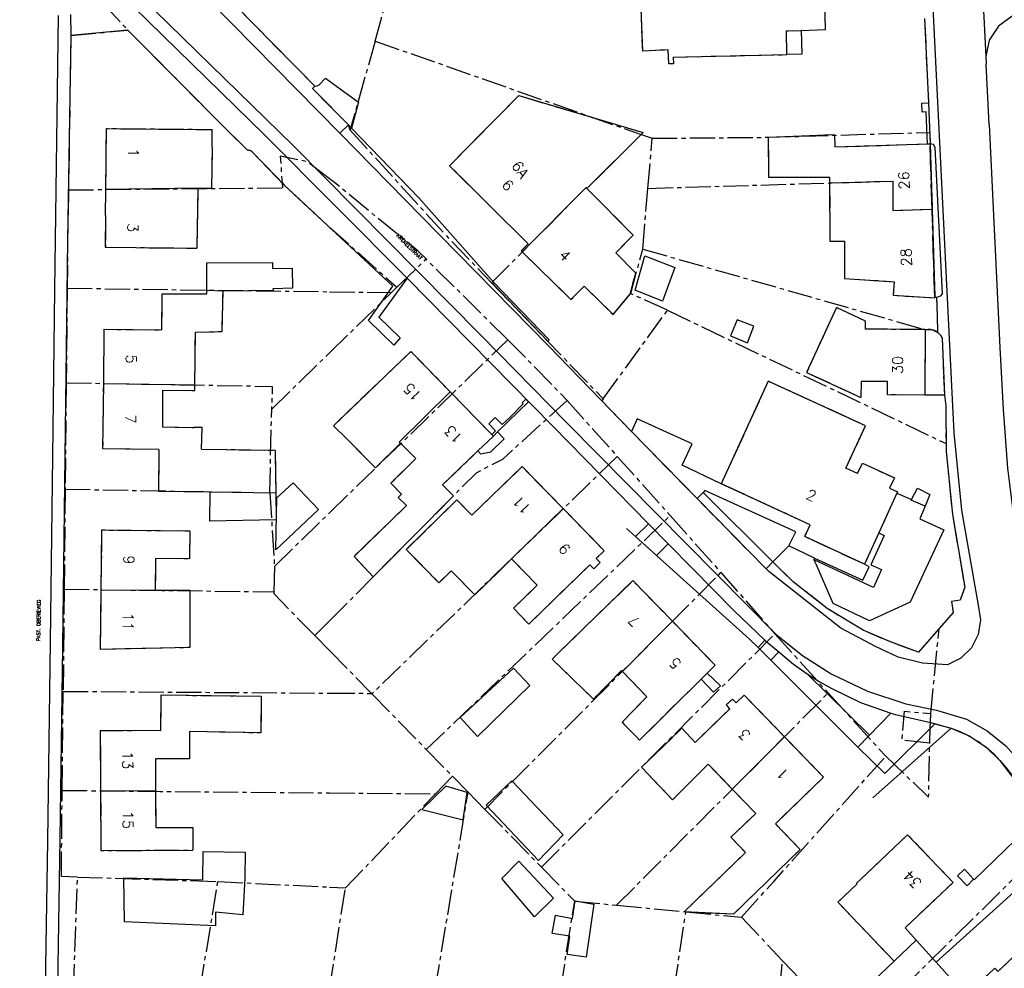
# Model space of a CAD drawing. Header units: metres. Extents: x 189938 to 192675, y 307646 to 311153.
# Tile 92 of 100: x 191965 to 192077, y 309502 to 309610. Entities that reach past the tile are written whole.
import ezdxf

# ---------------------------------------------------------------- set-up
doc = ezdxf.new("R2010")
doc.units = ezdxf.units.M
doc.linetypes.add('1-200 CENTER', pattern=[4.28625, 2.8575, -0.47625, 0.47625, -0.47625])
for name, color, linetype in [('PH-BEST-HUISNUMMERS', 7, 'Continuous'), ('PH-BEST-KADASTRALE-GRENS', 240, '1-200 CENTER'), ('PH-BEST-KANTVERHARDING', 252, 'Continuous'), ('PH-BEST-STAATNAAM', 7, 'Continuous')]:
    doc.layers.add(name, color=color, linetype=linetype)
doc.styles.add('ROMANS', font='romans.shx')

msp = doc.modelspace()

# ---------------------------------------------------------------- linework, layer by layer
at = {"layer": 'PH-BEST-KADASTRALE-GRENS'}
for p, q in [((191962.63, 309624.701), (191977.069, 309609.064)), ((192005.194, 309607.822), (192009.401, 309623.283)), ((192067.604, 309610.379), (192068.085, 309600.807)), ((191970.601, 309608.444), (191970.323, 309590.883)), ((191970.601, 309608.444), (191977.069, 309609.064)), ((192005.194, 309607.822), (192035.42, 309597.182)), ((192039.062, 309605.997), (192051.96, 309606.277)), ((192068.085, 309600.807), (192068.205, 309597.43)), ((191986.648, 309595.766), (191986.675, 309597.756)), ((192002.413, 309597.993), (192002.332, 309597.69)), ((192029.253, 309591.063), (192035.42, 309597.182)), ((192035.42, 309597.182), (192036.661, 309596.754)), ((192068.205, 309597.43), (192068.251, 309596.127)), ((192036.178, 309591.063), (192036.661, 309596.754)), ((192057.432, 309595.774), (192067.945, 309596.117)), ((192067.945, 309596.117), (192068.251, 309596.127)), ((192068.251, 309596.127), (192068.475, 309588.711)), ((192068.475, 309588.711), (192068.251, 309596.127)), ((191986.648, 309595.766), (191986.585, 309591.079)), ((191994.599, 309591.707), (191994.637, 309591.129)), ((191970.323, 309590.883), (191994.637, 309591.129)), ((191974.552, 309587.997), (191974.581, 309590.926)), ((191985.045, 309591.1), (191984.911, 309584.265)), ((191985.045, 309591.1), (191986.585, 309591.079)), ((192035.59, 309584.165), (192036.178, 309591.063)), ((192068.475, 309588.711), (192068.779, 309578.645)), ((192068.779, 309578.645), (192068.475, 309588.711)), ((192000, 309586.642), (192007.662, 309579.813)), ((192035.59, 309584.165), (192067.689, 309575.003)), ((192007.662, 309579.813), (192010.973, 309583.033)), ((192020.254, 309573.856), (192010.973, 309583.033)), ((191970.178, 309579.71), (191970.072, 309568.956)), ((191970.178, 309579.71), (192000, 309579.309)), ((192000, 309579.309), (192007.045, 309579.214)), ((192000, 309572.365), (192007.045, 309579.214)), ((192007.045, 309579.214), (192007.662, 309579.813)), ((192028.926, 309579.948), (192032.224, 309576.707)), ((191980.932, 309574.968), (191980.979, 309579.088)), ((192069.021, 309578.647), (192068.779, 309578.645)), ((192068.779, 309578.645), (192068.78, 309578.608)), ((192031.096, 309567.132), (192038.403, 309577.198)), ((192038.403, 309577.198), (192070.059, 309562.045)), ((192057.598, 309577.504), (192054.214, 309570.125)), ((192060.926, 309575.977), (192057.598, 309577.504)), ((192060.919, 309575.051), (192060.926, 309575.977)), ((192067.689, 309575.003), (192060.919, 309575.051)), ((192067.689, 309575.003), (192067.645, 309567.559)), ((192000, 309554.166), (192020.254, 309573.856)), ((192020.254, 309573.856), (192026.992, 309566.952)), ((192069.61, 309574.044), (192069.884, 309567.536)), ((191993.423, 309565.971), (192000, 309572.365)), ((192054.214, 309570.125), (192060.395, 309567.29)), ((191970.072, 309568.956), (191969.953, 309556.857)), ((191981.009, 309568.101), (191980.999, 309563.937)), ((192060.408, 309569.11), (192060.395, 309567.29)), ((192063.418, 309569.089), (192060.408, 309569.11)), ((192063.407, 309567.589), (192063.418, 309569.089)), ((192018.43, 309563.074), (192013.724, 309567.914)), ((192026.992, 309566.952), (192032.7, 309560.578)), ((192031.096, 309567.132), (192030.928, 309566.901)), ((192067.645, 309567.559), (192063.407, 309567.589)), ((191993.21, 309556.45), (191993.423, 309565.971)), ((191993.423, 309565.971), (191993.429, 309566.261)), ((191980.999, 309563.937), (191984.562, 309563.87)), ((192000.433, 309564.077), (192001.969, 309562.57)), ((192016.865, 309561.2), (192018.615, 309562.883)), ((192018.615, 309562.883), (192018.43, 309563.074)), ((192008.053, 309562.069), (192009.817, 309560.34)), ((192012.849, 309557.338), (192016.865, 309561.2)), ((192032.7, 309560.578), (192038.72, 309553.857)), ((191969.953, 309556.857), (191969.832, 309545.476)), ((192012.849, 309557.338), (192014.075, 309556.089)), ((191993.21, 309556.45), (191993.74, 309548.08)), ((192014.075, 309556.089), (192004.955, 309546.88)), ((192049.61, 309547.783), (192041.786, 309555.777)), ((192064.483, 309556.407), (192062.429, 309551.904)), ((191993.74, 309548.08), (192000, 309554.166)), ((192010.995, 309527.258), (192038.72, 309553.857)), ((192038.72, 309553.857), (192044.483, 309547.376)), ((192062.429, 309551.904), (192060.792, 309548.314)), ((191993.74, 309548.08), (191993.654, 309545.185)), ((192049.61, 309547.783), (192050.391, 309548.576)), ((192017.644, 309520.445), (192044.483, 309547.376)), ((192044.483, 309547.376), (192050.623, 309540.403)), ((191969.832, 309545.476), (191969.726, 309533.859)), ((191973.974, 309538.632), (191974.055, 309545.426)), ((191993.654, 309545.185), (191993.648, 309544.974)), ((191998.338, 309540.199), (191993.648, 309544.974)), ((192070.88, 309542.849), (192069.262, 309540.995)), ((191998.338, 309540.199), (192000, 309541.877)), ((191998.338, 309540.199), (192000, 309538.499)), ((192024.076, 309513.859), (192050.623, 309540.403)), ((192050.623, 309540.403), (192056.666, 309533.682)), ((192069.262, 309540.995), (192066.914, 309538.303)), ((192068.336, 309531.352), (192069.262, 309540.995)), ((192000, 309538.499), (192004.758, 309533.634)), ((192025.306, 309537.543), (192026.026, 309538.243)), ((192033.196, 309536.226), (192033.282, 309536.136)), ((192042.232, 309535.265), (192042.922, 309535.948)), ((192035.221, 309528.319), (192042.232, 309535.265)), ((191969.612, 309522.597), (191969.726, 309533.859)), ((192000, 309533.665), (192004.758, 309533.634)), ((192004.758, 309533.634), (192004.813, 309533.578)), ((192004.813, 309533.578), (192010.995, 309527.258)), ((192032.622, 309509.548), (192056.666, 309533.682)), ((192056.666, 309533.682), (192063.21, 309526.481)), ((192068.289, 309530.324), (192068.336, 309531.352)), ((192034.869, 309528.679), (192033.469, 309530.109)), ((192068.262, 309529.742), (192068.289, 309530.324)), ((192068.289, 309530.324), (192070.637, 309529.659)), ((192068.204, 309527.977), (192068.262, 309529.742)), ((192034.869, 309528.679), (192035.221, 309528.319)), ((192051.705, 309528.703), (192056.153, 309524.114)), ((192010.995, 309527.258), (192013.964, 309524.215)), ((192035.467, 309525.231), (192036.926, 309526.645)), ((192035.467, 309525.231), (192038.974, 309521.527)), ((192012.038, 309522.203), (192013.964, 309524.215)), ((192013.964, 309524.215), (192015.75, 309522.385)), ((191969.518, 309512.791), (191969.612, 309522.597)), ((192000, 309522.315), (192012.038, 309522.203)), ((192001.801, 309511.509), (192012.038, 309522.203)), ((192012.017, 309500), (192015.75, 309522.385)), ((192015.75, 309522.385), (192017.644, 309520.445)), ((192038.974, 309521.527), (192040.439, 309522.988)), ((192017.644, 309520.445), (192024.076, 309513.859)), ((192065.004, 309500), (192081.693, 309516.466)), ((192024.076, 309513.859), (192027.857, 309509.998)), ((191971.357, 309512.747), (191969.518, 309512.791)), ((191970.91, 309500), (191971.357, 309512.747)), ((191971.357, 309512.747), (191987.296, 309512.238)), ((191985.308, 309500), (191987.296, 309512.238)), ((191987.296, 309512.238), (192000, 309511.6)), ((192000, 309511.6), (192001.801, 309511.509)), ((192000.003, 309500), (192001.801, 309511.509)), ((192026.272, 309500), (192027.857, 309509.998)), ((192027.857, 309509.998), (192032.622, 309509.548)), ((192032.622, 309509.548), (192040.489, 309508.795)), ((192039.179, 309500), (192040.489, 309508.795)), ((192040.489, 309508.795), (192046.82, 309508.17)), ((192046.82, 309508.17), (192051.488, 309503.232)), ((192051.176, 309500), (192051.488, 309503.232)), ((192051.488, 309503.232), (192054.566, 309500))]:
    msp.add_line(p, q, dxfattribs=at)
at = {"layer": 'PH-BEST-KADASTRALE-GRENS', "flags": 128}
for points in [[(192039.062, 309605.997), (192039.093, 309605.24), (192038.548, 309605.218), (192038.483, 309606.812), (192035.586, 309606.663), (192035.409, 309611.509), (192036.048, 309611.523), (192035.584, 309624.539), (192038.765, 309624.561)], [(192000, 309600.462), (191998.077, 309602.417), (191998.34, 309602.672), (191989.078, 309612.077)], [(192053.583, 309609.033), (192056.376, 309609.141), (192056.272, 309612.212)], [(191977.069, 309609.064), (191988.486, 309597.56), (191990.647, 309595.46), (191991.078, 309595.339), (191994.599, 309591.707)], [(192051.96, 309606.277), (192051.938, 309608.97), (192053.583, 309609.033)], [(192005.194, 309607.822), (192002.492, 309598.289), (192002.413, 309597.993)], [(192021.512, 309601.612), (192013.621, 309593.637), (192022.587, 309584.757), (192021.769, 309583.968), (192021.901, 309583.838)], [(192021.512, 309601.612), (192035.651, 309597.412), (192029.253, 309591.063)], [(192002.332, 309597.69), (192002.141, 309598.286), (192000, 309600.462)], [(191974.581, 309590.926), (191974.649, 309597.867), (191986.675, 309597.756)], [(192002.332, 309597.69), (192013.53, 309585.399), (192018.409, 309580.319)], [(192036.661, 309596.754), (192049.856, 309596.873), (192068.205, 309597.43)], [(192049.856, 309596.873), (192057.372, 309597.189), (192057.432, 309595.774)], [(192049.856, 309596.873), (192049.874, 309592.327), (192056.824, 309592.355), (192056.827, 309591.678)], [(192000, 309592.16), (191997.402, 309594.107), (191994.4, 309594.725), (191994.599, 309591.707)], [(191994.599, 309591.707), (191994.889, 309591.408), (192000, 309586.642)], [(192010.973, 309583.033), (192010.076, 309583.918), (192000.401, 309591.859), (192000, 309592.16)], [(192036.178, 309591.063), (192064.011, 309591.892), (192064.012, 309588.557), (192068.475, 309588.711)], [(192056.827, 309591.678), (192056.855, 309585.05), (192058.515, 309585.056), (192058.533, 309580.812)], [(191970.323, 309590.883), (191970.233, 309585.174), (191970.178, 309579.71)], [(192018.409, 309580.319), (192029.162, 309591.155), (192029.253, 309591.063)], [(192029.253, 309591.063), (192034.494, 309585.728), (192032.517, 309583.748)], [(191974.552, 309587.997), (191974.516, 309584.368), (191984.911, 309584.265)], [(192021.901, 309583.838), (192027.419, 309578.415), (192028.926, 309579.948)], [(192032.224, 309576.707), (192034.158, 309579.036), (192034.792, 309581.436), (192032.517, 309583.748)], [(192038.403, 309577.198), (192034.235, 309579.087), (192035.59, 309584.165)], [(192018.409, 309580.319), (192024.695, 309573.775), (192031.096, 309567.132)], [(192058.533, 309580.812), (192064.165, 309580.45), (192064.066, 309578.911), (192068.78, 309578.608)], [(191980.979, 309579.088), (191986.06, 309579.087), (191986.06, 309579.497)], [(191984.687, 309568.703), (191984.767, 309574.715), (191987.792, 309574.78), (191987.899, 309579.393)], [(192069.143, 309574.674), (192069.078, 309576.598), (192069.021, 309578.647)], [(191974.33, 309568.882), (191974.402, 309575.044), (191980.932, 309574.968)], [(192067.689, 309575.003), (192067.994, 309575.05), (192068.303, 309575.04), (192068.604, 309574.971), (192068.888, 309574.848), (192069.143, 309574.674)], [(192069.143, 309574.674), (192069.332, 309574.49), (192069.489, 309574.278), (192069.61, 309574.044)], [(192000.433, 309564.077), (192009.253, 309572.513), (192013.724, 309567.914)], [(192060.002, 309558.632), (192058.684, 309559.236), (192060.902, 309564.072), (192049.858, 309569.137), (192044.512, 309557.481)], [(191970.072, 309568.956), (191993.484, 309568.55), (191993.429, 309566.261)], [(191980.614, 309561.371), (191974.244, 309561.445), (191974.33, 309568.882)], [(191981.009, 309568.101), (191984.678, 309568.062), (191984.687, 309568.703)], [(192000, 309541.877), (192016.694, 309558.733), (192019.691, 309560.277), (192026.992, 309566.952)], [(192041.786, 309555.777), (192034.302, 309563.423), (192030.928, 309566.901)], [(192069.884, 309567.536), (192070.024, 309566.352), (192070.059, 309562.045)], [(191985.455, 309561.409), (191985.526, 309563.865), (191984.562, 309563.87)], [(192001.969, 309562.57), (192005.233, 309559.267), (192008.053, 309562.069)], [(191980.614, 309561.371), (191980.559, 309556.622), (191986.388, 309556.554)], [(191985.455, 309561.409), (191993.812, 309561.277), (191993.889, 309556.44)], [(192070.059, 309562.045), (192070.066, 309561.16), (192070.792, 309553.981), (192072.181, 309545.704), (192071.662, 309544.242), (192070.694, 309544.074), (192070.88, 309542.849)], [(192032.7, 309560.578), (192026.579, 309554.652), (192017.936, 309546.284), (192004.813, 309533.578)], [(192009.817, 309560.34), (192006.953, 309557.527), (192008.157, 309556.29)], [(192016.184, 309553.896), (192021.883, 309559.44), (192026.552, 309554.641)], [(192060.002, 309558.632), (192060.561, 309559.806), (192064.197, 309558.138), (192063.638, 309556.964), (192064.547, 309556.547), (192064.483, 309556.407)], [(191969.953, 309556.857), (191974.189, 309556.783), (191993.21, 309556.45)], [(192060.792, 309548.314), (192054.001, 309551.457), (192054.625, 309552.798), (192044.512, 309557.481)], [(192008.157, 309556.29), (192007.787, 309555.913), (192008.731, 309554.988)], [(192008.731, 309554.988), (192002.785, 309549.216), (192004.955, 309546.88)], [(192020.691, 309548.938), (192016.528, 309544.84), (192013.826, 309547.586), (192012.432, 309546.214), (192008.723, 309549.982), (192014.469, 309555.639), (192016.184, 309553.896)], [(192026.552, 309554.641), (192031.221, 309549.843), (192030.315, 309548.961), (192030.752, 309548.517), (192030.027, 309547.804), (192029.586, 309548.252), (192022.648, 309541.502)], [(191974.055, 309545.426), (191974.137, 309552.22), (191984.109, 309552.104)], [(191984.109, 309552.104), (191984.065, 309548.935), (191980.225, 309548.981), (191980.192, 309545.352)], [(192020.691, 309548.938), (192023.598, 309545.922), (192020.897, 309543.318), (192022.648, 309541.502)], [(192060.631, 309540.83), (192056.552, 309543.279), (192052.684, 309546.325), (192050.391, 309548.576)], [(192026.026, 309538.243), (192034.482, 309546.457), (192038.962, 309541.836)], [(191969.832, 309545.476), (191974.055, 309545.425), (191980.931, 309545.341), (191993.654, 309545.185)], [(191980.192, 309545.352), (191984.116, 309545.354), (191984.122, 309541.476)], [(191984.122, 309541.476), (191984.114, 309538.843), (191973.974, 309538.632)], [(192042.922, 309535.948), (192043.813, 309536.831), (192038.962, 309541.836)], [(192066.914, 309538.303), (192064.795, 309539.082), (192062.7, 309539.925), (192060.631, 309540.83)], [(192025.306, 309537.543), (192029.994, 309532.987), (192033.196, 309536.226)], [(192033.282, 309536.136), (192036.058, 309533.25), (192033.237, 309530.345), (192033.469, 309530.109)], [(191969.726, 309533.859), (191973.957, 309533.832), (191984.54, 309533.764), (192000, 309533.665)], [(191980.825, 309529.4), (191980.863, 309533.455), (191992.239, 309533.31), (191992.182, 309529.135), (191984.09, 309529.288)], [(192036.926, 309526.645), (192040.05, 309529.673), (192041.548, 309528.06), (192045.502, 309531.892), (192045.081, 309532.326), (192045.798, 309532.979), (192046.2, 309532.57), (192047.105, 309533.448), (192051.705, 309528.703)], [(192068.204, 309527.977), (192065.051, 309528.314), (192065.337, 309531.61), (192068.336, 309531.352)], [(191980.825, 309529.4), (191973.941, 309529.357), (191973.975, 309522.557)], [(191984.09, 309529.288), (191984.095, 309526.204), (191980.204, 309526.202), (191980.222, 309522.588)], [(192070.637, 309529.659), (192071.539, 309529.332), (192072.413, 309528.935), (192073.254, 309528.471), (192074.055, 309527.942), (192074.813, 309527.353), (192075.522, 309526.706), (192076.179, 309526.006)], [(192063.21, 309526.481), (192068.084, 309521.817), (192068.204, 309527.977)], [(192040.439, 309522.988), (192043.03, 309525.572), (192045.762, 309522.738)], [(192046.82, 309508.17), (192050.476, 309512.255), (192063.21, 309526.481)], [(192076.179, 309526.006), (192076.884, 309525.18), (192077.541, 309524.316), (192078.147, 309523.414), (192078.7, 309522.48), (192079.198, 309521.515), (192079.64, 309520.523)], [(192056.153, 309524.114), (192050.667, 309518.797), (192053.493, 309515.881), (192045.889, 309508.511), (192040.282, 309508.781), (192047.286, 309515.535), (192045.62, 309517.263)], [(191969.612, 309522.597), (191973.975, 309522.557), (191980.753, 309522.494), (192000, 309522.315)], [(191973.975, 309522.557), (191974.009, 309515.758), (191984.443, 309515.814)], [(191980.222, 309522.588), (191980.242, 309518.382), (191984.46, 309518.366), (191984.443, 309515.814)], [(192045.762, 309522.738), (192048.43, 309519.971), (192045.62, 309517.263)], [(192060.381, 309512.506), (192065.696, 309517.559), (192070.853, 309512.127), (192065.536, 309507.08)], [(192060.381, 309512.506), (192059.898, 309512.047), (192059.967, 309511.974), (192057.778, 309509.894), (192064.157, 309503.182)], [(192066.669, 309505.57), (192065.412, 309506.962), (192065.536, 309507.08)], [(192073.072, 309500), (192075.594, 309502.388), (192075.965, 309501.996), (192078.326, 309504.23), (192082.118, 309500)]]:
    msp.add_lwpolyline(points, dxfattribs=at)
at = {"layer": 'PH-BEST-KANTVERHARDING', "color": 8}
for p, q in [((192073.731, 309623.01), (192074.57, 309606.041)), ((191998.34, 309602.672), (191989.078, 309612.077)), ((191970.565, 309610.842), (191970.601, 309608.444)), ((192067.604, 309610.379), (192068.085, 309600.807)), ((192039.062, 309605.997), (192051.96, 309606.277)), ((192074.57, 309606.041), (192074.613, 309605.176)), ((192074.945, 309598.309), (192074.613, 309605.176)), ((191998.823, 309602.854), (191999.537, 309603.595)), ((191999.537, 309603.595), (192003.279, 309600.867)), ((192003.279, 309600.867), (192002.502, 309597.912)), ((192068.085, 309600.807), (192068.251, 309596.127)), ((192001.155, 309597.354), (192002.141, 309598.286)), ((192002.502, 309597.912), (192002.141, 309598.286)), ((191986.648, 309595.766), (191986.675, 309597.756)), ((192057.432, 309595.774), (192067.945, 309596.117)), ((192067.945, 309596.117), (192068.251, 309596.127)), ((192068.251, 309596.127), (192068.475, 309588.711)), ((191986.648, 309595.766), (191986.585, 309591.079)), ((192069.666, 309579.096), (192068.839, 309595.723)), ((191974.552, 309587.997), (191974.581, 309590.926)), ((191985.045, 309591.1), (191974.581, 309590.926)), ((191985.045, 309591.1), (191984.911, 309584.265)), ((191985.045, 309591.1), (191986.585, 309591.079)), ((192068.475, 309588.711), (192068.779, 309578.645)), ((191986.06, 309579.497), (191987.899, 309579.393)), ((192028.926, 309579.948), (192032.224, 309576.707)), ((191980.932, 309574.968), (191980.979, 309579.088)), ((192068.779, 309578.645), (192068.78, 309578.608)), ((192057.598, 309577.504), (192054.214, 309570.125)), ((192060.926, 309575.977), (192057.598, 309577.504)), ((192060.919, 309575.051), (192060.926, 309575.977)), ((192067.689, 309575.003), (192060.919, 309575.051)), ((192067.689, 309575.003), (192067.645, 309567.559)), ((192069.61, 309574.044), (192069.884, 309567.536)), ((192054.214, 309570.125), (192060.395, 309567.29)), ((191974.33, 309568.882), (191984.687, 309568.703)), ((191981.009, 309568.101), (191980.999, 309563.937)), ((192060.408, 309569.11), (192060.395, 309567.29)), ((192063.418, 309569.089), (192060.408, 309569.11)), ((192063.407, 309567.589), (192063.418, 309569.089)), ((192007.923, 309562.197), (192013.724, 309567.914)), ((192018.43, 309563.074), (192013.724, 309567.914)), ((192067.645, 309567.559), (192063.407, 309567.589)), ((192069.884, 309567.536), (192067.645, 309567.559)), ((191980.999, 309563.937), (191984.562, 309563.87)), ((192000.433, 309564.077), (192001.969, 309562.57)), ((192016.865, 309561.2), (192018.615, 309562.883)), ((192018.615, 309562.883), (192018.43, 309563.074)), ((192018.615, 309562.883), (192019.09, 309563.378)), ((192041.786, 309555.777), (192034.302, 309563.423)), ((192007.923, 309562.197), (192008.053, 309562.069)), ((192008.053, 309562.069), (192009.817, 309560.34)), ((192012.849, 309557.338), (192016.865, 309561.2)), ((192012.849, 309557.338), (192014.075, 309556.089)), ((191986.388, 309556.554), (191986.35, 309553.214)), ((191986.388, 309556.554), (191993.889, 309556.44)), ((191993.889, 309556.44), (191993.937, 309553.377)), ((192014.075, 309556.089), (192004.955, 309546.88)), ((192042.461, 309556.479), (192041.786, 309555.777)), ((192049.61, 309547.783), (192041.786, 309555.777)), ((192042.461, 309556.479), (192050.391, 309548.576)), ((192064.483, 309556.407), (192062.429, 309551.904)), ((192064.483, 309556.407), (192066.151, 309555.697)), ((192026.552, 309554.641), (192020.691, 309548.938)), ((191993.937, 309553.377), (191986.35, 309553.214)), ((192033.738, 309552.377), (192034.765, 309551.455)), ((192034.765, 309551.455), (192036.255, 309552.922)), ((192036.255, 309552.922), (192038.476, 309550.655)), ((192034.765, 309551.455), (192037.144, 309549.319)), ((192062.429, 309551.904), (192060.792, 309548.314)), ((192037.144, 309549.319), (192038.476, 309550.655)), ((192050.391, 309548.576), (192052.205, 309550.417)), ((192055.125, 309549.003), (192052.205, 309550.417)), ((192055.068, 309548.821), (192055.125, 309549.003)), ((192055.274, 309548.353), (192055.068, 309548.821)), ((191973.974, 309538.632), (191974.055, 309545.426)), ((191974.055, 309545.426), (191980.192, 309545.352)), ((192033.282, 309536.136), (192038.962, 309541.836)), ((192048.696, 309538.848), (192049.483, 309539.671)), ((192025.306, 309537.543), (192026.026, 309538.243)), ((192048.696, 309538.848), (192050.147, 309537.397)), ((192050.147, 309537.397), (192051.07, 309538.348)), ((192051.07, 309538.348), (192051.279, 309538.174)), ((192050.147, 309537.397), (192060.029, 309527.511)), ((192033.196, 309536.226), (192033.282, 309536.136)), ((192042.232, 309535.265), (192042.922, 309535.948)), ((192061.373, 309528.886), (192054.271, 309535.865)), ((192035.221, 309528.319), (192042.232, 309535.265)), ((192061.373, 309528.886), (192063.806, 309531.375)), ((192063.806, 309531.375), (192064.324, 309531.227)), ((192034.869, 309528.679), (192033.469, 309530.109)), ((192068.793, 309530.182), (192063.099, 309524.517)), ((192068.793, 309530.182), (192070.637, 309529.659)), ((192060.029, 309527.511), (192061.373, 309528.886)), ((192070.637, 309529.659), (192061.725, 309521.762)), ((192034.869, 309528.679), (192035.221, 309528.319)), ((192045.762, 309522.738), (192051.705, 309528.703)), ((192051.705, 309528.703), (192056.153, 309524.114)), ((192035.467, 309525.231), (192036.926, 309526.645)), ((192063.099, 309524.517), (192060.029, 309527.511)), ((192035.467, 309525.231), (192038.974, 309521.527)), ((191973.975, 309522.557), (191980.222, 309522.588)), ((192038.974, 309521.527), (192040.439, 309522.988)), ((191990.427, 309515.583), (191990.374, 309512.622)), ((192082.348, 309515.172), (192068.925, 309503.073)), ((191976.585, 309512.651), (191976.66, 309507.641)), ((191987.052, 309508.753), (191987.046, 309507.19)), ((191987.046, 309507.19), (191976.66, 309507.641)), ((192064.157, 309503.182), (192066.669, 309505.57)), ((192066.702, 309505.534), (192066.669, 309505.57)), ((192068.803, 309503.208), (192066.702, 309505.534)), ((192068.925, 309503.073), (192068.803, 309503.208)), ((192071.152, 309500.607), (192068.925, 309503.073))]:
    msp.add_line(p, q, dxfattribs=at)
for points in [[(192063.995, 309701.513), (192064.222, 309698.432), (192064.96, 309683.3), (192067.87, 309625.511), (192070.641, 309569.378), (192070.935, 309563.277), (192071.803, 309554.466), (192073.716, 309543.677)], [(191918.779, 309661.871), (191939.237, 309649.471), (191946.49, 309644.871), (191952.582, 309640.832), (191957.688, 309637.206), (191963.917, 309632.359), (191972.613, 309625.017), (191974.908, 309623.031), (191986.445, 309612.315), (192001.155, 309597.354)], [(192039.062, 309605.997), (192039.093, 309605.24), (192038.548, 309605.218), (192038.483, 309606.812), (192035.586, 309606.663), (192035.409, 309611.509), (192036.048, 309611.523), (192035.584, 309624.539), (192038.765, 309624.561)], [(192050.76, 309540.336), (192026.976, 309564.413), (192017.17, 309574.405), (191995.895, 309595.895), (191977.035, 309614.353)], [(192008.807, 309580.845), (191992.598, 309597.158), (191976.032, 309613.371)], [(192053.583, 309609.033), (192056.376, 309609.141), (192056.272, 309612.212)], [(191969.173, 309610.727), (191968.752, 309579.508), (191968.527, 309560.561), (191968.243, 309539.511), (191967.948, 309516.862), (191967.495, 309488.329)], [(192079.437, 309611.147), (192077.584, 309610.649), (192076.029, 309609.522), (192074.979, 309607.916), (192074.57, 309606.041)], [(191970.601, 309608.444), (191970.233, 309585.174), (191969.634, 309538.979), (191969.335, 309517.107), (191968.877, 309488.284)], [(192008.807, 309580.845), (192005.584, 309576.418), (192008.029, 309574.076), (192007.302, 309573.251), (192004.416, 309576.026), (192007.173, 309579.954), (191994.889, 309591.408), (191991.078, 309595.339), (191990.647, 309595.46), (191988.486, 309597.56), (191977.069, 309609.064), (191970.601, 309608.444)], [(192051.96, 309606.277), (192051.938, 309608.97), (192053.583, 309609.033)], [(192053.583, 309609.033), (192053.661, 309606.314), (192051.96, 309606.277)], [(191998.34, 309602.672), (191998.592, 309602.735), (191998.823, 309602.854)], [(192002.141, 309598.286), (191998.077, 309602.417), (191998.34, 309602.672)], [(192021.512, 309601.612), (192013.621, 309593.637), (192022.587, 309584.757), (192021.769, 309583.968), (192021.901, 309583.838)], [(192021.512, 309601.612), (192035.651, 309597.412), (192029.253, 309591.063)], [(192067.945, 309596.117), (192067.804, 309599.756), (192067.348, 309599.721), (192067.294, 309600.735), (192068.085, 309600.807)], [(192074.945, 309598.309), (192076.175, 309572.958), (192076.555, 309565.912)], [(191974.581, 309590.926), (191974.649, 309597.867), (191986.675, 309597.756)], [(192034.302, 309563.423), (192024.834, 309573.188), (192010.414, 309587.914), (192001.155, 309597.354)], [(192018.717, 309580.306), (192010.146, 309589.98), (192002.502, 309597.912)], [(192049.856, 309596.873), (192057.372, 309597.189), (192057.432, 309595.774)], [(192049.856, 309596.873), (192049.874, 309592.327), (192056.824, 309592.355), (192056.827, 309591.678)], [(192068.839, 309595.723), (192068.638, 309596.06), (192068.251, 309596.127)], [(192056.827, 309591.678), (192064.011, 309591.892), (192064.012, 309588.557), (192068.475, 309588.711)], [(192056.827, 309591.678), (192056.855, 309585.05), (192058.515, 309585.056), (192058.533, 309580.812)], [(192021.901, 309583.838), (192029.162, 309591.155), (192029.253, 309591.063)], [(192029.253, 309591.063), (192034.494, 309585.728), (192032.517, 309583.748)], [(191974.552, 309587.997), (191974.516, 309584.368), (191984.911, 309584.265)], [(192021.901, 309583.838), (192027.419, 309578.415), (192028.926, 309579.948)], [(192032.224, 309576.707), (192034.158, 309579.036), (192034.792, 309581.436), (192032.517, 309583.748)], [(191986.06, 309579.497), (191986.061, 309582.587), (191993.556, 309582.652)], [(191987.899, 309579.393), (191993.611, 309579.476), (191993.607, 309579.695), (191995.808, 309579.743), (191995.787, 309581.95), (191993.569, 309581.901), (191993.556, 309582.652)], [(192039.244, 309582.052), (192037.844, 309578.24), (192034.742, 309579.479), (192035.836, 309583.394), (192039.244, 309582.052)], [(192008.807, 309580.845), (192025.409, 309563.991), (192036.255, 309552.922)], [(192018.717, 309580.306), (192024.963, 309573.823), (192024.818, 309573.672), (192018.577, 309580.157), (192018.717, 309580.306)], [(192058.533, 309580.812), (192064.165, 309580.45), (192064.066, 309578.911), (192068.78, 309578.608)], [(191980.979, 309579.088), (191986.06, 309579.087), (191986.06, 309579.497)], [(191984.687, 309568.703), (191984.767, 309574.715), (191987.792, 309574.78), (191987.899, 309579.393)], [(192069.021, 309578.647), (192068.9, 309578.638), (192068.779, 309578.645)], [(192069.666, 309579.096), (192069.396, 309578.795), (192069.021, 309578.647)], [(192069.143, 309574.674), (192069.078, 309576.598), (192069.021, 309578.647)], [(192046.32, 309576.119), (192045.584, 309574.288), (192047.479, 309573.497), (192048.233, 309575.376), (192046.32, 309576.119)], [(191974.33, 309568.882), (191974.402, 309575.044), (191980.932, 309574.968)], [(192067.689, 309575.003), (192068.455, 309575.013), (192069.143, 309574.674)], [(192069.143, 309574.674), (192069.415, 309574.387), (192069.61, 309574.044)], [(192000.433, 309564.077), (192009.253, 309572.513), (192013.724, 309567.914)], [(192060.002, 309558.632), (192058.684, 309559.236), (192060.902, 309564.072), (192049.858, 309569.137), (192044.512, 309557.481)], [(191980.614, 309561.371), (191974.244, 309561.445), (191974.33, 309568.882)], [(191981.009, 309568.101), (191984.678, 309568.062), (191984.687, 309568.703)], [(192019.09, 309563.378), (192022.595, 309566.804), (192022.304, 309567.11), (192021.891, 309566.663), (192022.019, 309566.547), (192020.538, 309565.051), (192019.607, 309564.204), (192018.839, 309565.001), (192018.104, 309564.276), (192018.864, 309563.481), (192018.43, 309563.074)], [(192069.884, 309567.536), (192070.024, 309566.352), (192070.066, 309561.16), (192070.792, 309553.981), (192072.181, 309545.704), (192071.662, 309544.242), (192070.694, 309544.074), (192070.88, 309542.849), (192066.914, 309538.303)], [(192076.555, 309565.912), (192077.042, 309559.232), (192077.898, 309552.589), (192079.12, 309546.004)], [(192044.512, 309557.481), (192040.057, 309559.599), (192041.203, 309562.025), (192034.94, 309564.859), (192034.302, 309563.423)], [(191985.455, 309561.409), (191985.526, 309563.865), (191984.562, 309563.87)], [(192001.969, 309562.57), (192005.233, 309559.267), (192008.053, 309562.069)], [(192016.865, 309561.2), (192017.148, 309560.872), (192018.311, 309561.098), (192019.842, 309562.564), (192019.09, 309563.378)], [(191980.614, 309561.371), (191980.559, 309556.622), (191986.388, 309556.554)], [(191985.455, 309561.409), (191993.812, 309561.277), (191993.889, 309556.44)], [(192009.817, 309560.34), (192006.953, 309557.527), (192008.157, 309556.29)], [(192016.184, 309553.896), (192021.883, 309559.44), (192026.552, 309554.641)], [(192060.002, 309558.632), (192060.561, 309559.806), (192064.197, 309558.138), (192063.638, 309556.964), (192064.547, 309556.547), (192064.483, 309556.407)], [(191995.875, 309557.578), (191998.746, 309554.538), (191993.9, 309549.964), (191994.016, 309555.857), (191995.875, 309557.578)], [(192060.792, 309548.314), (192054.001, 309551.457), (192054.625, 309552.798), (192044.512, 309557.481)], [(192066.151, 309555.697), (192066.819, 309556.952), (192068.225, 309556.266), (192067.683, 309554.938)], [(192008.157, 309556.29), (192007.787, 309555.913), (192008.731, 309554.988)], [(192052.205, 309550.417), (192052.978, 309551.997), (192042.667, 309556.692), (192042.461, 309556.479)], [(192067.683, 309554.938), (192066.102, 309555.605), (192066.151, 309555.697)], [(192008.731, 309554.988), (192002.785, 309549.216), (192004.955, 309546.88)], [(192020.691, 309548.938), (192016.528, 309544.84), (192013.826, 309547.586), (192012.432, 309546.214), (192008.723, 309549.982), (192014.469, 309555.639), (192016.184, 309553.896)], [(192026.552, 309554.641), (192031.221, 309549.843), (192030.315, 309548.961), (192030.752, 309548.517), (192030.027, 309547.804), (192029.586, 309548.252), (192022.648, 309541.502)], [(192067.683, 309554.938), (192067.065, 309553.479), (192069.808, 309552.24), (192065.971, 309543.997), (192061.366, 309541.897), (192057.248, 309543.871), (192055.286, 309548.327)], [(191974.055, 309545.426), (191974.137, 309552.22), (191984.109, 309552.104)], [(191984.109, 309552.104), (191984.065, 309548.935), (191980.225, 309548.981), (191980.192, 309545.352)], [(192062.429, 309551.904), (192063.033, 309551.592), (192061.521, 309548.268), (192062.737, 309547.733), (192061.811, 309545.682), (192055.068, 309548.821)], [(192038.476, 309550.655), (192041.248, 309547.826), (192045.935, 309543.076), (192049.483, 309539.671)], [(192037.144, 309549.319), (192047.737, 309539.808), (192048.696, 309538.848)], [(192055.125, 309549.003), (192060.59, 309546.522), (192061.34, 309548.025), (192060.792, 309548.314)], [(192020.691, 309548.938), (192023.598, 309545.922), (192020.897, 309543.318), (192022.648, 309541.502)], [(192060.631, 309540.83), (192056.552, 309543.279), (192052.684, 309546.325), (192050.391, 309548.576)], [(192062.058, 309538.969), (192058.116, 309541.036), (192049.907, 309547.48), (192049.61, 309547.783)], [(192026.026, 309538.243), (192034.482, 309546.457), (192038.962, 309541.836)], [(191980.192, 309545.352), (191984.116, 309545.354), (191984.122, 309541.476)], [(192073.716, 309543.677), (192073.991, 309542.005), (192073.727, 309540.331), (192072.949, 309538.825), (192071.738, 309537.639), (192070.215, 309536.895)], [(191984.122, 309541.476), (191984.114, 309538.843), (191973.974, 309538.632)], [(192042.922, 309535.948), (192043.813, 309536.831), (192038.962, 309541.836)], [(192050.76, 309540.336), (192053.767, 309537.923), (192057.017, 309535.849)], [(192066.914, 309538.303), (192063.744, 309539.496), (192060.631, 309540.83)], [(192049.483, 309539.671), (192049.499, 309539.656), (192051.07, 309538.348)], [(192070.215, 309536.895), (192067.379, 309537.054), (192064.626, 309537.754), (192062.058, 309538.969)], [(192051.279, 309538.174), (192052.738, 309536.974), (192054.271, 309535.865)], [(192025.306, 309537.543), (192029.994, 309532.987), (192033.196, 309536.226)], [(192020.916, 309536.494), (192014.833, 309530.905), (192016.797, 309528.711), (192022.762, 309534.533), (192020.916, 309536.494)], [(192033.282, 309536.136), (192036.058, 309533.25), (192033.237, 309530.345), (192033.469, 309530.109)], [(192042.232, 309535.265), (192043.638, 309533.754), (192044.413, 309534.48), (192042.922, 309535.948)], [(192054.271, 309535.865), (192055.646, 309534.987), (192057.064, 309534.185)], [(192057.017, 309535.849), (192061.152, 309533.87), (192065.51, 309532.448)], [(191980.825, 309529.4), (191980.863, 309533.455), (191992.239, 309533.31), (191992.182, 309529.135), (191984.09, 309529.288)], [(192036.926, 309526.645), (192040.05, 309529.673), (192041.548, 309528.06), (192045.502, 309531.892), (192045.081, 309532.326), (192045.798, 309532.979), (192046.2, 309532.57), (192047.105, 309533.448), (192051.705, 309528.703)], [(192057.064, 309534.185), (192060.358, 309532.596), (192063.806, 309531.375)], [(192065.51, 309532.448), (192068.992, 309531.735), (192072.397, 309530.717)], [(192064.324, 309531.227), (192068.468, 309530.274), (192068.793, 309530.182)], [(192072.397, 309530.717), (192074.744, 309529.376), (192076.843, 309527.672), (192078.636, 309525.649)], [(191980.825, 309529.4), (191973.941, 309529.357), (191973.975, 309522.557)], [(191984.09, 309529.288), (191984.095, 309526.204), (191980.204, 309526.202), (191980.222, 309522.588)], [(192070.637, 309529.659), (192072.698, 309528.787), (192074.566, 309527.556), (192076.179, 309526.006)], [(192040.439, 309522.988), (192043.03, 309525.572), (192045.762, 309522.738)], [(192076.179, 309526.006), (192078.147, 309523.414), (192079.64, 309520.523)], [(192020.71, 309523.695), (192026.551, 309517.559), (192023.729, 309514.638), (192017.786, 309520.937), (192020.71, 309523.695)], [(192056.153, 309524.114), (192050.667, 309518.797), (192053.493, 309515.881), (192045.889, 309508.511), (192040.282, 309508.781), (192047.286, 309515.535), (192045.62, 309517.263)], [(191973.975, 309522.557), (191974.009, 309515.758), (191984.443, 309515.814)], [(191980.222, 309522.588), (191980.242, 309518.382), (191984.46, 309518.366), (191984.443, 309515.814)], [(192013.198, 309523.082), (192010.494, 309520.441), (192015.171, 309519.251), (192015.657, 309522.358), (192013.198, 309523.082)], [(192045.762, 309522.738), (192048.43, 309519.971), (192045.62, 309517.263)], [(192080.289, 309519.241), (192073.245, 309512.431), (192073.172, 309512.51)], [(192060.381, 309512.506), (192065.696, 309517.559), (192070.853, 309512.127), (192065.536, 309507.08)], [(191976.585, 309512.651), (191985.609, 309512.448), (191985.639, 309515.66), (191990.427, 309515.583)], [(192021.519, 309514.545), (192025.457, 309510.326), (192023.283, 309508.224), (192019.563, 309512.573), (192021.519, 309514.545)], [(192073.172, 309512.51), (192072.464, 309511.742), (192071.349, 309512.87), (192072.176, 309513.659), (192073.172, 309512.51)], [(191990.374, 309512.622), (191990.149, 309508.465), (191987.052, 309508.753)], [(192060.381, 309512.506), (192059.898, 309512.047), (192059.967, 309511.974), (192057.778, 309509.894), (192064.157, 309503.182)], [(192027.606, 309508.034), (192027.91, 309510.052), (192030.015, 309509.668), (192029.176, 309503.651), (192026.987, 309503.934), (192027.3, 309506.011)], [(192027.3, 309506.011), (192025.294, 309506.322), (192025.67, 309508.393), (192027.606, 309508.034)], [(192066.669, 309505.57), (192065.412, 309506.962), (192065.536, 309507.08)], [(192072.722, 309499.669), (192075.594, 309502.388), (192075.965, 309501.996), (192078.326, 309504.23), (192084.151, 309497.733), (192083.844, 309497.437), (192082.693, 309498.554), (192077.845, 309493.986)], [(192064.157, 309503.182), (192057.344, 309496.706), (192059.535, 309494.401)]]:
    msp.add_lwpolyline(points, dxfattribs=at)

# ---------------------------------------------------------------- texts
at = {"layer": 'PH-BEST-HUISNUMMERS', "style": 'ROMANS'}
for s, rotation, p in [('1', 269.42706, (191977.127, 309595.642)), ('6A', 305.31121, (192020.612, 309593.655)), ('26', 91.71836, (192065.906, 309590.959)), ('6', 315.24312, (192019.469, 309591.364)), ('3', 269.42706, (191977.043, 309587.114)), ('4', 315.48623, (192025.955, 309583.358)), ('28', 91.71836, (192066.17, 309582.225)), ('5', 269.31248, (191976.868, 309572.163)), ('30', 89.65623, (192065.159, 309569.943)), ('15', 134.18965, (192010.565, 309567.575)), ('7', 269.31248, (191976.789, 309565.363)), ('13', 134.18965, (192015.246, 309562.76)), ('2', 335.15279, (192054.038, 309555.824)), ('11', 134.18965, (192022.994, 309554.712)), ('9', 134.18965, (192027.476, 309550.105)), ('9', 269.31248, (191976.603, 309549.341)), ('11', 269.31248, (191976.524, 309542.815)), ('7', 134.10862, (192035.4, 309541.917)), ('5', 134.10862, (192040.066, 309537.104)), ('3', 134.10862, (192047.952, 309528.981)), ('13', 270.28648, (191976.452, 309527.067)), ('1', 134.10862, (192052.282, 309524.515)), ('15', 270.28648, (191976.486, 309520.267)), ('34', 133.54158, (192067.392, 309512.14))]:
    msp.add_text(s, height=1.2, rotation=rotation, dxfattribs=at).set_placement(p)
at = {"layer": 'PH-BEST-STAATNAAM', "style": 'ROMANS'}
for s, rotation, p in [('KREKELSTRAAT', 314.67584, (192007.565, 309585.675)), ('PAST. OBERIEWEG', 89.2552, (191967.106, 309539.559))]:
    msp.add_text(s, height=0.4, rotation=rotation, dxfattribs=at).set_placement(p)

doc.saveas('drawing.dxf')
